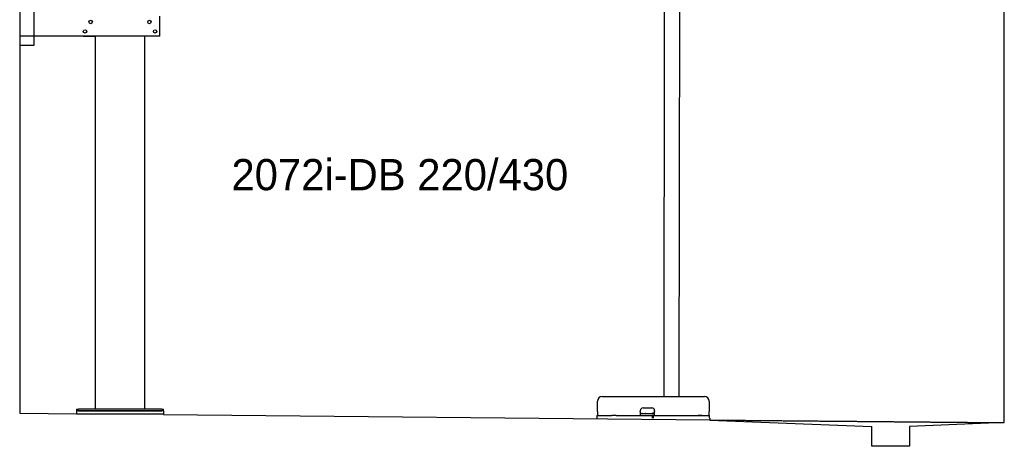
# Model space of a CAD drawing. Extents: x 1073 to 6773, y 5741 to 12416.
# Tile 1 of 55: x 1073 to 6273, y 5741 to 7995. Entities that reach past the tile are written whole.
import ezdxf

# ---------------------------------------------------------------- set-up
doc = ezdxf.new("R2010")
doc.units = 0
doc.linetypes.add('GEN3', pattern=[6.25, 5, -1.25])
doc.layers.get('0').update_dxf_attribs({"linetype": 'CONTINUOUS'})
doc.layers.add('0___1', color=7, linetype='CONTINUOUS')
doc.layers.add('3', color=6, linetype='GEN3')
doc.styles.add('STANDARD-1', font='txt')

# ---------------------------------------------------------------- blocks, each defined once
blk = doc.blocks.new('*U8')
at = {"layer": '0___1', "style": 'STANDARD-1'}
blk.add_text('2072i-DB 220/430', height=165, dxfattribs=at).set_placement((2191.2, 7093.9))

msp = doc.modelspace()

# ---------------------------------------------------------------- linework, layer by layer
for p, q in [((1072.8, 11915.9), (1072.8, 5915.9)), ((4477.2, 8174), (4474.2, 6004)), ((4557.2, 8173.9), (4554.2, 6004)), ((6272.8, 5865.9), (6272.8, 8115.9)), ((1147.8, 8063), (1147.8, 7858)), ((1812.8, 7908), (1812.8, 8013)), ((1812.8, 7908), (1072.8, 7908)), ((1407.8, 7908), (1470.8, 7908)), ((1472.8, 5938), (1472.8, 7908)), ((1732.8, 5938), (1732.8, 7908)), ((1797.8, 7908), (1734.8, 7908)), ((1147.8, 7858), (1072.8, 7858)), ((4149, 6004), (4689, 6004)), ((1372.8, 5938), (1372.8, 5928)), ((1372.8, 5938), (1382.8, 5938)), ((1372.8, 5928), (1372.8, 5913)), ((1832.8, 5928), (1372.8, 5928)), ((1822.8, 5938), (1382.8, 5938)), ((1382.8, 5928), (1822.8, 5928)), ((1822.8, 5938), (1832.8, 5938)), ((1832.8, 5928), (1832.8, 5938)), ((1832.8, 5928), (1832.8, 5913)), ((4124, 5924), (4124, 5979)), ((4350, 5924), (4350, 5929)), ((4365, 5944), (4411, 5944)), ((4426, 5929), (4426, 5924)), ((4714, 5979), (4714, 5924)), ((1072.8, 5915.9), (1372.8, 5913)), ((1372.8, 5913), (1832.8, 5913)), ((1832.8, 5913), (1832.8, 5908.6)), ((1832.8, 5908.6), (4717.8, 5880.9)), ((4121.5, 5904), (4131.5, 5904)), ((4121.5, 5904), (4121.5, 5889)), ((4124, 5924), (4124, 5904)), ((4131.5, 5904), (4178, 5904)), ((4178, 5904), (4187.6, 5904)), ((4187.6, 5904), (4200.6, 5904)), ((4222.4, 5904), (4200.6, 5904)), ((4222.4, 5904), (4235.5, 5904)), ((4235.5, 5904), (4245.1, 5904)), ((4245.1, 5904), (4405.5, 5904)), ((4350, 5924), (4350, 5904)), ((4352, 5914), (4350, 5914)), ((4352, 5914), (4424, 5914)), ((4405.5, 5904), (4415.5, 5904)), ((4417.5, 5904), (4415.5, 5904)), ((4415.5, 5889), (4415.5, 5904)), ((4416, 5916), (4417, 5916)), ((4426, 5916), (4417, 5916)), ((4417.5, 5904), (4427.5, 5904)), ((4417.5, 5904), (4417.5, 5889)), ((4423, 5916), (4423, 5915)), ((4423, 5914), (4423, 5915)), ((4426, 5914), (4424, 5914)), ((4426, 5904), (4426, 5924)), ((4427.5, 5904), (4633, 5904)), ((4577.4, 5904), (4590.5, 5904)), ((4590.5, 5904), (4600.1, 5904)), ((4600.1, 5904), (4706.5, 5904)), ((4633, 5904), (4642.6, 5904)), ((4642.6, 5904), (4655.6, 5904)), ((4677.4, 5904), (4655.6, 5904)), ((4706.5, 5904), (4716.5, 5904)), ((4714, 5904), (4714, 5924)), ((4716.5, 5889), (4716.5, 5904)), ((4717.8, 5889), (4717.8, 5879.9)), ((4717.8, 5879.9), (5572.8, 5845.8)), ((5572.8, 5740.9), (5572.8, 5845.8)), ((6272.8, 5865.9), (5772.3, 5845.8)), ((5772.3, 5845.8), (5772.8, 5740.9)), ((5772.8, 5740.9), (5572.8, 5740.9))]:
    msp.add_line(p, q)
for centre in [(1447.8, 7983), (1757.8, 7983), (1417.8, 7933), (1787.8, 7933)]:
    msp.add_circle(centre, 9)
for centre, radius, start, end in [((4149, 5979), 25, 90, 180), ((4689, 5979), 25, 0, 90), ((4365, 5929), 15, 90, 180), ((4411, 5929), 15, 0, 90), ((4357.3, 5915), 1, 270, 330), ((4359, 5914), 1, 0, 150), ((4379, 5914), 1, 30, 180), ((4380.8, 5915), 1, 210, 270), ((4414, 5915), 1, 270, 0), ((4416, 5915), 1, 90, 180)]:
    msp.add_arc(centre, radius, start, end)
at = {"layer": '3'}
msp.add_line((4717.8, 5879.9), (6272.8, 5865.9), dxfattribs=at)

# ---------------------------------------------------------------- block references
msp.add_blockref('*U8', (0, 0))

doc.saveas('drawing.dxf')
